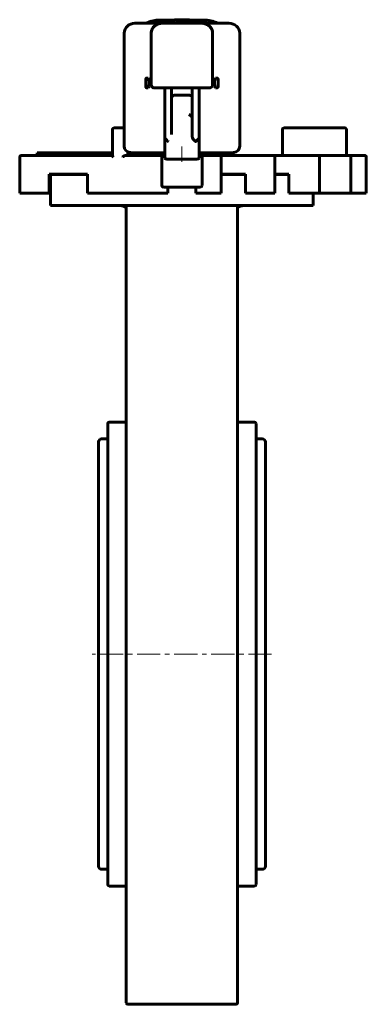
# Model space of a CAD drawing. Header units: millimetres. Extents: x -56 to 56, y -159 to 159.
import ezdxf

# ---------------------------------------------------------------- set-up
doc = ezdxf.new("R2010")
doc.units = ezdxf.units.MM
doc.linetypes.add('K5LT_AXLED', pattern=[12, 7.5, -1.5, 1.5, -1.5])
doc.linetypes.add('K5LT_BASIC', pattern=[0])
doc.layers.add('Системный слой (1)', color=7, linetype='Continuous', true_color=0x6c6c6c)

# ---------------------------------------------------------------- blocks, each defined once
blk = doc.blocks.new('U0')
at = {"layer": 'Системный слой (1)', "color": 143, "linetype": 'K5LT_BASIC', "lineweight": 60, "true_color": 0x33acca}
for p, q in [((-19.94, 116.17), (-9.13, 116.17)), ((1.97, 116.17), (12.77, 116.17))]:
    blk.add_line(p, q, dxfattribs=at)
blk = doc.blocks.new('U1')
at = {"layer": 'Системный слой (1)', "color": 143, "linetype": 'K5LT_BASIC', "lineweight": 60, "true_color": 0x33acca}
for p, q in [((-50.43, 116.17), (-48.05, 116.17)), ((-40.83, 116.17), (-37.43, 116.17))]:
    blk.add_line(p, q, dxfattribs=at)
blk = doc.blocks.new('U2')
at = {"layer": 'Системный слой (1)', "color": 143, "linetype": 'K5LT_BASIC', "lineweight": 60, "true_color": 0x33acca}
for p, q in [((20.42, -45.93), (20.42, 28.57)), ((20.42, -120.43), (20.42, -45.93))]:
    blk.add_line(p, q, dxfattribs=at)
blk = doc.blocks.new('U3')
at = {"layer": 'Системный слой (1)', "color": 143, "linetype": 'K5LT_BASIC', "lineweight": 60, "true_color": 0x33acca}
for p, q in [((8.1, 138.73), (8.1, 139.99)), ((8.1, 137.46), (8.1, 138.73))]:
    blk.add_line(p, q, dxfattribs=at)
blk = doc.blocks.new('U4')
at = {"layer": 'Системный слой (1)', "color": 143, "linetype": 'K5LT_BASIC', "lineweight": 60, "true_color": 0x33acca}
for p, q in [((36.72, 115.27), (36.15, 115.27)), ((40.6, 115.27), (40.26, 115.27))]:
    blk.add_line(p, q, dxfattribs=at)
blk = doc.blocks.new('U5')
at = {"layer": 'Системный слой (1)', "color": 143, "linetype": 'K5LT_BASIC', "lineweight": 60, "true_color": 0x33acca}
for p, q in [((7.1, 139.84), (7.32, 140.3)), ((7.01, 138.73), (7.1, 139.84)), ((7.1, 137.61), (7.01, 138.73)), ((7.32, 137.15), (7.1, 137.61))]:
    blk.add_line(p, q, dxfattribs=at)
blk = doc.blocks.new('U6')
at = {"layer": 'Системный слой (1)', "color": 143, "linetype": 'K5LT_BASIC', "lineweight": 60, "true_color": 0x33acca}
for p, q in [((-46.08, 109.07), (-34.14, 109.07)), ((9.12, 109.07), (17, 109.07)), ((26.43, 109.07), (31.02, 109.07))]:
    blk.add_line(p, q, dxfattribs=at)
blk = doc.blocks.new('U7')
at = {"layer": 'Системный слой (1)', "color": 143, "linetype": 'K5LT_BASIC', "lineweight": 60, "true_color": 0x33acca}
for p, q in [((23.42, -45.93), (23.42, 22.67)), ((23.42, -114.53), (23.42, -45.93))]:
    blk.add_line(p, q, dxfattribs=at)
blk = doc.blocks.new('U8')
at = {"layer": 'Системный слой (1)', "color": 143, "linetype": 'K5LT_BASIC', "lineweight": 60, "true_color": 0x33acca}
for p, q in [((-29.58, 23.67), (-27.58, 23.67)), ((20.42, 23.67), (22.42, 23.67))]:
    blk.add_line(p, q, dxfattribs=at)
blk = doc.blocks.new('U9')
at = {"layer": 'Системный слой (1)', "color": 143, "linetype": 'K5LT_BASIC', "lineweight": 60, "true_color": 0x33acca}
for p, q in [((-29.58, -115.53), (-27.58, -115.53)), ((20.42, -115.53), (22.42, -115.53))]:
    blk.add_line(p, q, dxfattribs=at)
blk = doc.blocks.new('U10')
at = {"layer": 'Системный слой (1)', "color": 143, "linetype": 'K5LT_BASIC', "lineweight": 60, "true_color": 0x33acca}
for p, q in [((-30.58, 12.87), (-30.58, 17.77)), ((-30.58, -33.37), (-30.58, 10.7))]:
    blk.add_line(p, q, dxfattribs=at)
blk = doc.blocks.new('U11')
at = {"layer": 'Системный слой (1)', "color": 143, "linetype": 'K5LT_BASIC', "lineweight": 60, "true_color": 0x33acca}
for p, q in [((-14.49, 140.3), (-14.27, 139.84)), ((-14.27, 137.61), (-14.49, 137.15)), ((-14.27, 139.84), (-14.18, 138.73)), ((-14.18, 138.73), (-14.27, 137.61))]:
    blk.add_line(p, q, dxfattribs=at)

msp = doc.modelspace()

# ---------------------------------------------------------------- linework, layer by layer
at = {"layer": 'Системный слой (1)', "color": 143, "linetype": 'K5LT_BASIC', "lineweight": 60, "true_color": 0x33acca}
for p, q in [((-10.11, 158.02), (-18.77, 158.02)), ((-5.86, 159.07), (-10.31, 159.07)), ((-10.01, 158.02), (-10.11, 158.02)), ((2.84, 158.02), (-10.01, 158.02)), ((-5.86, 159.16), (-5.86, 159.06)), ((-5.27, 159.18), (-5.79, 159.18)), ((-5.76, 159.18), (-5.34, 159.18)), ((-5.43, 159.07), (-5.43, 158.96)), ((-5.27, 159.18), (-4.95, 159.18)), ((-4.95, 159.18), (-4, 159.18)), ((-4, 159.18), (-1.09, 159.18)), ((3.14, 159.07), (-1.23, 159.07)), ((-1.09, 159.18), (-1.09, 159.07)), ((-1.09, 158.97), (-1.09, 159.07)), ((-1.09, 158.97), (-1.09, 158.86)), ((2.95, 158.02), (2.84, 158.02)), ((11.61, 158.02), (2.95, 158.02)), ((-22.28, 154.87), (-22.28, 118.28)), ((-13.51, 154.87), (-13.51, 138.15)), ((6.35, 138.15), (6.35, 154.87)), ((15.11, 118.28), (15.11, 154.87)), ((-14.49, 140.3), (-14.91, 140.3)), ((7.75, 140.3), (7.32, 140.3)), ((-15.27, 139.99), (-15.27, 137.46)), ((-14.49, 137.15), (-14.91, 137.15)), ((-12.35, 137.1), (-12.34, 137.1)), ((-12.34, 137.1), (-10.01, 137.1)), ((-12.34, 137.1), (-10.01, 137.1)), ((-10.01, 137.1), (-8.84, 137.1)), ((-9.13, 121.01), (-9.13, 137.1)), ((-8.84, 137.1), (1.68, 137.1)), ((-6.94, 133.74), (-6.94, 137.1)), ((-0.22, 137.1), (-0.22, 133.74)), ((1.68, 137.1), (2.84, 137.1)), ((1.97, 137.1), (1.97, 121.01)), ((2.84, 137.1), (5.18, 137.1)), ((2.84, 137.1), (5.18, 137.1)), ((5.18, 137.1), (5.19, 137.1)), ((7.75, 137.15), (7.32, 137.15)), ((-6.94, 133.74), (-6.94, 127.54)), ((-1.39, 134.79), (-5.77, 134.79)), ((-0.22, 127.23), (-0.22, 133.74)), ((-6.94, 131.26), (-6.94, 131.19)), ((-0.22, 131.19), (-0.22, 131.26)), ((-6.94, 127.54), (-6.94, 122.01)), ((-25.41, 124.17), (-25.58, 124.17)), ((-22.41, 124.17), (-25.41, 124.17)), ((-22.28, 124.17), (-22.41, 124.17)), ((-0.22, 121.43), (-0.22, 127.23)), ((48.63, 124.17), (29.42, 124.17)), ((49.13, 124.17), (48.63, 124.17)), ((-26.08, 123.67), (-26.08, 115.25)), ((-9.13, 121.01), (-9.13, 114.4)), ((1.97, 114.4), (1.97, 121.01)), ((28.92, 123.67), (28.92, 115.27)), ((49.63, 115.27), (49.63, 123.67)), ((-56.08, 114.77), (-56.08, 103.07)), ((-38.02, 115.27), (-55.58, 115.27)), ((-50.43, 115.27), (-50.43, 116.17)), ((-48.05, 116.17), (-47.99, 116.17)), ((-48.05, 115.27), (-48.05, 116.17)), ((-47.99, 116.17), (-45.62, 116.17)), ((-47.99, 115.27), (-47.99, 116.17)), ((-45.62, 116.17), (-43.33, 116.17)), ((-43.33, 116.17), (-42.64, 116.17)), ((-43.33, 115.27), (-43.33, 116.17)), ((-42.64, 115.27), (-42.64, 116.17)), ((-42.64, 116.17), (-42.58, 116.17)), ((-42.58, 115.27), (-42.58, 116.17)), ((-42.58, 116.17), (-40.83, 116.17)), ((-40.83, 115.27), (-40.83, 116.17)), ((-26.08, 115.27), (-38.02, 115.27)), ((-37.43, 115.27), (-37.43, 116.17)), ((-37.43, 116.17), (-34.57, 116.17)), ((-34.57, 115.27), (-34.57, 116.17)), ((-34.57, 116.17), (-33.82, 116.17)), ((-33.82, 115.27), (-33.82, 116.17)), ((-33.82, 116.17), (-28.22, 116.17)), ((-28.22, 115.27), (-28.22, 116.17)), ((-28.22, 116.17), (-26.81, 116.17)), ((-26.81, 115.27), (-26.81, 116.17)), ((-26.81, 116.17), (-26.08, 116.17)), ((-16.31, 115.27), (-21.76, 115.27)), ((-21.08, 115.27), (-21.08, 116.44)), ((-21.08, 116.17), (-20.6, 116.17)), ((-20.6, 115.27), (-20.6, 116.17)), ((-16.06, 115.27), (-16.31, 115.27)), ((-10.42, 115.27), (-16.06, 115.27)), ((-16.04, 115.27), (-16.04, 116.17)), ((-13.45, 115.27), (-13.45, 116.17)), ((-12.01, 115.27), (-12.01, 116.17)), ((-11.08, 115.27), (-11.08, 116.17)), ((-10.08, 115.27), (-10.42, 115.27)), ((-10.08, 116.17), (-10.08, 105.57)), ((2.92, 105.57), (2.92, 116.17)), ((3.26, 115.27), (2.92, 115.27)), ((8.19, 115.27), (3.26, 115.27)), ((3.92, 115.27), (3.92, 116.17)), ((4.87, 115.27), (4.87, 116.17)), ((5.94, 115.27), (5.94, 116.17)), ((8.84, 115.27), (8.19, 115.27)), ((8.62, 115.27), (8.19, 115.27)), ((8.58, 115.27), (8.58, 116.17)), ((16.04, 115.27), (8.84, 115.27)), ((9.12, 114.77), (9.12, 103.07)), ((17.95, 115.27), (16.04, 115.27)), ((20.53, 115.27), (17.95, 115.27)), ((21.2, 115.27), (20.53, 115.27)), ((25.66, 115.27), (21.2, 115.27)), ((29.96, 115.27), (25.66, 115.27)), ((25.93, 115.27), (25.66, 115.27)), ((26.43, 114.77), (26.43, 103.07)), ((31.99, 115.27), (29.96, 115.27)), ((36.02, 115.27), (31.99, 115.27)), ((36.15, 115.27), (36.02, 115.27)), ((36.72, 115.27), (36.02, 115.27)), ((40.26, 115.27), (36.72, 115.27)), ((40.4, 115.27), (40.26, 115.27)), ((42.56, 115.27), (40.6, 115.27)), ((40.9, 114.77), (40.9, 103.07)), ((47.63, 115.27), (42.56, 115.27)), ((48.3, 115.27), (47.63, 115.27)), ((48.3, 115.27), (47.63, 115.27)), ((50.57, 115.27), (48.3, 115.27)), ((50.62, 115.27), (50.57, 115.27)), ((54.22, 115.27), (50.57, 115.27)), ((51.12, 114.77), (51.12, 103.07)), ((54.79, 115.27), (54.22, 115.27)), ((54.79, 115.27), (54.22, 115.27)), ((55.58, 115.27), (54.79, 115.27)), ((55.58, 115.27), (55.58, 115.27)), ((55.58, 115.27), (55.58, 115.27)), ((56.08, 114.77), (56.08, 103.07)), ((0.8, 114.09), (-7.96, 114.09)), ((-46.58, 109.27), (-38.35, 109.27)), ((-46.58, 103.07), (-46.58, 109.27)), ((-46.08, 109.07), (-46.08, 99.07)), ((-38.35, 109.27), (-34.14, 109.27)), ((-34.14, 109.27), (-34.14, 103.07)), ((9.12, 109.27), (16.23, 109.27)), ((16.23, 109.27), (17, 109.27)), ((17, 109.27), (17, 103.07)), ((26.43, 109.27), (30.29, 109.27)), ((30.29, 109.27), (31.02, 109.27)), ((31.02, 109.27), (31.02, 103.07)), ((-9.58, 105.07), (-9.08, 105.07)), ((-9.08, 105.07), (1.92, 105.07)), ((-8.13, 103.07), (-8.13, 105.07)), ((0.97, 105.07), (0.97, 103.07)), ((1.92, 105.07), (2.42, 105.07)), ((-46.58, 103.07), (-56.08, 103.07)), ((-16.64, 103.07), (-34.14, 103.07)), ((-16.64, 103.07), (-16.14, 103.07)), ((-10.5, 103.07), (-16.14, 103.07)), ((-10.5, 103.07), (-9.36, 103.07)), ((-8.47, 103.07), (-9.36, 103.07)), ((-8.47, 103.07), (-8.13, 103.07)), ((0.97, 103.07), (1.3, 103.07)), ((2.19, 103.07), (1.3, 103.07)), ((2.19, 103.07), (3.33, 103.07)), ((8.27, 103.07), (3.33, 103.07)), ((8.27, 103.07), (9.12, 103.07)), ((17, 103.07), (17.5, 103.07)), ((20.08, 103.07), (17.5, 103.07)), ((20.08, 103.07), (21.43, 103.07)), ((25.88, 103.07), (21.43, 103.07)), ((25.88, 103.07), (26.43, 103.07)), ((31.02, 103.07), (31.64, 103.07)), ((35.66, 103.07), (31.64, 103.07)), ((35.66, 103.07), (37.08, 103.07)), ((40.61, 103.07), (37.08, 103.07)), ((38.92, 103.07), (38.92, 99.07)), ((40.61, 103.07), (40.9, 103.07)), ((41.02, 103.07), (40.9, 103.07)), ((41.02, 103.07), (42.33, 103.07)), ((47.4, 103.07), (42.33, 103.07)), ((47.4, 103.07), (48.74, 103.07)), ((51.01, 103.07), (48.74, 103.07)), ((51.01, 103.07), (51.12, 103.07)), ((54.14, 103.07), (51.12, 103.07)), ((54.14, 103.07), (55.29, 103.07)), ((56.07, 103.07), (55.29, 103.07)), ((56.07, 103.07), (56.08, 103.07)), ((38.92, 99.07), (-46.08, 99.07)), ((-21.58, 99.07), (-21.58, 38.96)), ((14.42, 38.96), (14.42, 99.07)), ((14.42, 66.82), (14.42, 98.31)), ((-21.58, 38.96), (-21.58, 37.84)), ((14.42, 37.84), (14.42, 38.96)), ((-21.58, 37.84), (-21.58, -158.68)), ((14.42, -158.68), (14.42, 37.84)), ((-21.58, 29.07), (-27.08, 29.07)), ((19.92, 29.07), (14.42, 29.07)), ((-27.58, 28.57), (-27.58, -120.43)), ((-30.58, 22.67), (-30.58, -114.53)), ((23.42, 17.77), (23.42, -25.97)), ((-21.58, -120.93), (-27.08, -120.93)), ((19.92, -120.93), (14.42, -120.93)), ((-21.08, -159.18), (13.92, -159.18))]:
    msp.add_line(p, q, dxfattribs=at)
at = {"layer": 'Системный слой (1)', "color": 30, "linetype": 'K5LT_AXLED', "lineweight": 18, "true_color": 0xff8000}
for p, q in [((-3.58, 113.27), (-3.58, 118.17)), ((25.42, -45.93), (-32.58, -45.93))]:
    msp.add_line(p, q, dxfattribs=at)
at = {"layer": 'Системный слой (1)', "color": 143, "linetype": 'K5LT_BASIC', "lineweight": 60, "true_color": 0x33acca}
for centre, radius, start, end in [((-25.58, 123.67), 0.5, 90, 180), ((29.42, 123.67), 0.5, 90, 180), ((-55.58, 114.77), 0.5, 90, 180), ((-9.58, 105.57), 0.5, 180, 270), ((2.42, 105.57), 0.5, 270, 0), ((-23.58, 96.07), 3, 48.1897, 90), ((16.42, 96.07), 3, 90, 131.8103), ((-27.08, 28.57), 0.5, 90, 180), ((19.92, 28.57), 0.5, 0, 90), ((-29.58, 22.67), 1, 90, 180), ((22.42, 22.67), 1, 0, 90), ((-29.58, -114.53), 1, 180, 270), ((22.42, -114.53), 1, 270, 0), ((-27.08, -120.43), 0.5, 180, 270), ((19.92, -120.43), 0.5, 270, 0), ((-21.08, -158.68), 0.5, 180, 270), ((13.92, -158.68), 0.5, 270, 0)]:
    msp.add_arc(centre, radius, start, end, dxfattribs=at)
for centre, major_axis, ratio, start_param, end_param in [((-18.77, 154.87), (-3.5, 0), 0.9, 4.712389, 6.283185), ((-10.01, 154.87), (-3.5, 0), 0.9, 4.712389, 6.283185), ((2.84, 154.87), (-3.5, 0), 0.9, 3.141593, 4.712389), ((11.61, 154.87), (-3.5, 0), 0.9, 3.141593, 4.712389), ((-12.34, 138.15), (-1.17, 0), 0.9, 0, 1.570796), ((5.18, 138.15), (1.17, 0), 0.9, 4.712389, 6.283185), ((-1.39, 127.54), (-1.04, 0.73), 0.724696, 3.61338, 5.184177), ((-7.96, 120), (1.16, -1.04), 0.149832, 3.274989, 4.720457), ((0.8, 120), (-1.16, -1.04), 0.149832, 1.562728, 3.008197), ((-19.94, 118.28), (-2.34, 0), 0.9, 0, 1.387516), ((12.77, 118.28), (2.34, 0), 0.9, 4.895669, 6.283185), ((-19.94, 118.28), (-2.34, 0), 0.9, 1.387516, 1.570796), ((12.77, 118.28), (2.34, 0), 0.9, 4.712389, 4.895669), ((-7.96, 114.4), (1.17, 0), 0.265242, 3.141593, 4.712389), ((0.8, 114.4), (1.17, 0), 0.265242, 4.712389, 6.283185)]:
    msp.add_ellipse(centre, major_axis=major_axis, ratio=ratio, start_param=start_param, end_param=end_param, dxfattribs=at)
for points, knots in [([(-15.27, 158.02), (-15.26, 158.02), (-15.26, 158.02), (-15.26, 158.02), (-15.26, 158.02), (-15.25, 158.03), (-15.25, 158.03), (-15.25, 158.03), (-15.24, 158.03), (-15.23, 158.04), (-15.23, 158.04), (-15.21, 158.04), (-15.2, 158.05), (-15.18, 158.06), (-15.17, 158.06), (-15.14, 158.08), (-15.11, 158.09), (-15.05, 158.11), (-15.02, 158.13), (-14.93, 158.16), (-14.89, 158.18), (-14.74, 158.24), (-14.64, 158.28), (-14.4, 158.37), (-14.25, 158.42), (-13.95, 158.52), (-13.78, 158.57), (-13.46, 158.66), (-13.29, 158.71), (-12.96, 158.78), (-12.79, 158.82), (-12.45, 158.89), (-12.29, 158.91), (-11.95, 158.96), (-11.78, 158.99), (-11.44, 159.02), (-11.26, 159.04), (-10.92, 159.06), (-10.75, 159.07), (-10.49, 159.07), (-10.4, 159.07), (-10.31, 159.07), (-10.31, 159.07), (-10.31, 159.07)], [0, 0, 0, 0, 0.029728, 0.029728, 0.053511, 0.053511, 0.089185, 0.089185, 0.136754, 0.136754, 0.231887, 0.231887, 0.374585, 0.374585, 0.564909, 0.564909, 0.945483, 0.945483, 1.516305, 1.516305, 2.278331, 2.278331, 3.801228, 3.801228, 6.084995, 6.084995, 8.579336, 8.579336, 11.085012, 11.085012, 13.598466, 13.598466, 16.116056, 16.116056, 18.634089, 18.634089, 21.148856, 21.148856, 23.65667, 23.65667, 24.988426, 24.988426, 24.993304, 24.993304, 24.993304, 24.993304]), ([(-10.01, 158.02), (-10.02, 158.02), (-10.03, 158.02), (-10.05, 158.02), (-10.07, 158.02), (-10.1, 158.02), (-10.11, 158.02), (-10.15, 158.02), (-10.17, 158.02), (-10.23, 158.01), (-10.28, 158.01), (-10.34, 158.01), (-10.35, 158.01), (-10.43, 158), (-10.48, 157.99), (-10.59, 157.98), (-10.64, 157.97), (-10.71, 157.96), (-10.72, 157.96), (-10.85, 157.93), (-10.96, 157.9), (-11.21, 157.83), (-11.34, 157.79), (-11.6, 157.68), (-11.73, 157.62), (-11.98, 157.48), (-12.1, 157.4), (-12.3, 157.26), (-12.39, 157.19), (-12.52, 157.07), (-12.57, 157.02), (-12.67, 156.92), (-12.71, 156.88), (-12.84, 156.73), (-12.92, 156.62), (-13.05, 156.43), (-13.11, 156.35), (-13.17, 156.24), (-13.18, 156.21), (-13.21, 156.14), (-13.24, 156.1), (-13.3, 155.96), (-13.33, 155.87), (-13.4, 155.67), (-13.43, 155.54), (-13.48, 155.3), (-13.5, 155.18), (-13.51, 154.99), (-13.51, 154.93), (-13.51, 154.87)], [0, 0, 0, 0, 0.11059, 0.11059, 0.287533, 0.287533, 0.437271, 0.437271, 0.707782, 0.707782, 1.190808, 1.190808, 1.395372, 1.395372, 2.02198, 2.02198, 2.648588, 2.648588, 2.774839, 2.774839, 4.154306, 4.154306, 5.734604, 5.734604, 7.355702, 7.355702, 8.981188, 8.981188, 10.238614, 10.238614, 11.042569, 11.042569, 11.794247, 11.794247, 13.296371, 13.296371, 14.45264, 14.45264, 14.757543, 14.757543, 15.354296, 15.354296, 16.43258, 16.43258, 17.86327, 17.86327, 19.28397, 19.28397, 20, 20, 20, 20]), ([(-5.86, 159.16), (-5.86, 159.15), (-5.8, 159.13), (-5.69, 159.1), (-5.63, 159.09), (-5.51, 159.08), (-5.47, 159.07), (-5.43, 159.07)], [-0.0842882, -0.0842882, -0.0842882, -0.0842882, -0.05331405, -0.05331405, -0.015268, -0.015268, 0, 0, 0, 0]), ([(-5.43, 158.96), (-5.57, 158.98), (-5.68, 158.99), (-5.83, 159.03), (-5.86, 159.05), (-5.86, 159.06)], [0, 0, 0, 0, 0.0535095, 0.0535095, 0.1135705, 0.1135705, 0.1135705, 0.1135705]), ([(-5.43, 159.07), (-5.24, 159.05), (-4.95, 159.04), (-4.58, 159.03), (-4.28, 159.03), (-4, 159.03)], [-0.09868518, -0.09868518, -0.09868518, -0.09868518, -0.07066763, -0.07066763, 0, 0, 0, 0]), ([(-4, 158.92), (-4.15, 158.92), (-4.3, 158.92), (-4.56, 158.92), (-4.66, 158.92), (-4.79, 158.93), (-4.81, 158.93), (-4.96, 158.93), (-5.25, 158.94), (-5.43, 158.96)], [0, 0, 0, 0, 0.03759635, 0.03759635, 0.06346921, 0.06346921, 0.0706917, 0.0706917, 0.09961066, 0.09961066, 0.09961066, 0.09961066]), ([(-5.33, 159.17), (-5.33, 159.17), (-5.32, 159.18), (-5.3, 159.18), (-5.3, 159.18), (-5.29, 159.18), (-5.28, 159.18), (-5.27, 159.18), (-5.27, 159.18), (-5.27, 159.18)], [-0.10866458, -0.10866458, -0.10866458, -0.10866458, -0.07254718, -0.07254718, -0.06045773, -0.06045773, -0.05221833, -0.05221833, -0.0516796, -0.0516796, -0.0516796, -0.0516796]), ([(-4.95, 159.12), (-5.09, 159.13), (-5.19, 159.14), (-5.28, 159.15), (-5.3, 159.16), (-5.33, 159.17), (-5.33, 159.17), (-5.33, 159.17)], [-0.07048268, -0.07048268, -0.07048268, -0.07048268, -0.04573663, -0.04573663, -0.01819385, -0.01819385, 0, 0, 0, 0]), ([(-4.02, 159.11), (-4.09, 159.11), (-4.15, 159.11), (-4.27, 159.11), (-4.32, 159.11), (-4.41, 159.11), (-4.44, 159.11), (-4.49, 159.11), (-4.51, 159.11), (-4.53, 159.11), (-4.54, 159.11), (-4.56, 159.11), (-4.56, 159.11), (-4.68, 159.11), (-4.79, 159.11), (-4.91, 159.12), (-4.93, 159.12), (-4.95, 159.12)], [-0.0571659, -0.0571659, -0.0571659, -0.0571659, -0.0524816, -0.0524816, -0.0467412, -0.0467412, -0.04261713, -0.04261713, -0.03907528, -0.03907528, -0.03715158, -0.03715158, -0.03620811, -0.03620811, -0.00513299, -0.00513299, 0, 0, 0, 0]), ([(2.84, 158.02), (2.85, 158.02), (2.86, 158.02), (2.87, 158.02), (2.88, 158.02), (2.9, 158.02), (2.91, 158.02), (2.96, 158.02), (2.98, 158.02), (3.07, 158.01), (3.13, 158.01), (3.29, 158), (3.4, 157.98), (3.64, 157.94), (3.76, 157.91), (4.01, 157.84), (4.14, 157.8), (4.4, 157.7), (4.52, 157.64), (4.77, 157.5), (4.89, 157.43), (5.1, 157.28), (5.19, 157.21), (5.34, 157.09), (5.4, 157.03), (5.49, 156.93), (5.53, 156.89), (5.65, 156.76), (5.74, 156.65), (5.87, 156.45), (5.93, 156.36), (6, 156.25), (6.01, 156.23), (6.04, 156.17), (6.06, 156.12), (6.11, 156), (6.15, 155.93), (6.22, 155.73), (6.25, 155.61), (6.31, 155.36), (6.33, 155.24), (6.34, 155.04), (6.35, 154.95), (6.35, 154.87), (6.35, 154.87), (6.35, 154.87)], [0, 0, 0, 0, 0.065046, 0.065046, 0.130092, 0.130092, 0.260184, 0.260184, 0.520368, 0.520368, 1.040737, 1.040737, 2.056702, 2.056702, 3.18977, 3.18977, 4.448444, 4.448444, 5.741591, 5.741591, 7.04343, 7.04343, 8.070312, 8.070312, 8.832897, 8.832897, 9.320384, 9.320384, 10.52526, 10.52526, 11.534038, 11.534038, 11.74596, 11.74596, 12.166362, 12.166362, 12.942874, 12.942874, 14.089373, 14.089373, 15.227597, 15.227597, 15.996683, 15.996683, 16, 16, 16, 16]), ([(-13.54, 138.15), (-13.53, 137.68), (-13.13, 137.23), (-12.55, 137.11), (-12.48, 137.1), (-12.41, 137.1)], [-0.0004607, -0.0004607, -0.0004607, -0.0004607, 0.1353195, 0.1353195, 0.1536274, 0.1536274, 0.1536274, 0.1536274]), ([(6.37, 138.15), (6.36, 137.68), (5.97, 137.23), (5.39, 137.11), (5.32, 137.1), (5.25, 137.1)], [-0.1539376, -0.1539376, -0.1539376, -0.1539376, -0.01829, -0.01829, 0, 0, 0, 0]), ([(-0.22, 121.43), (-0.22, 121.15), (-0.1, 120.83), (0.26, 120.31), (0.54, 120.05), (0.8, 119.82)], [0.5055322, 0.5055322, 0.5055322, 0.5055322, 0.5909117, 0.5909117, 0.682298, 0.682298, 0.682298, 0.682298]), ([(-26.08, 115.25), (-26.08, 115.24), (-26.08, 115.24), (-26.08, 115.21), (-26.07, 115.18), (-26.02, 115.1), (-25.98, 115.04), (-25.88, 114.91), (-25.81, 114.84), (-25.74, 114.77)], [0.28666439, 0.28666439, 0.28666439, 0.28666439, 0.28989306, 0.28989306, 0.3125634, 0.3125634, 0.3458278, 0.3458278, 0.37909221, 0.37909221, 0.37909221, 0.37909221]), ([(-22.74, 114.77), (-22.7, 114.82), (-22.63, 114.87), (-22.52, 114.96), (-22.44, 115.02), (-22.34, 115.08), (-22.26, 115.13), (-22.17, 115.17), (-22.07, 115.21), (-21.95, 115.25), (-21.85, 115.27), (-21.79, 115.27), (-21.76, 115.27)], [0, 0, 0, 0, 2.595627, 3.389679, 4.837821, 6.113982, 7.273689, 8.226672, 9.439857, 10.773937, 12.240965, 13, 13, 13, 13]), ([(-19.94, 116.17), (-19.96, 116.17), (-19.99, 116.17), (-20.03, 116.17), (-20.06, 116.18), (-20.1, 116.18), (-20.13, 116.18), (-20.15, 116.18), (-20.16, 116.18), (-20.17, 116.18), (-20.17, 116.18), (-20.19, 116.18), (-20.19, 116.19), (-20.22, 116.19), (-20.23, 116.19), (-20.26, 116.19), (-20.28, 116.19), (-20.29, 116.2)], [0, 0, 0, 0, 3.193248, 3.193248, 6.386495, 6.386495, 9.461451, 9.461451, 10.187977, 10.187977, 10.753046, 10.753046, 11.883185, 11.883185, 14.062735, 14.062735, 15.966238, 15.966238, 15.966238, 15.966238]), ([(13.13, 116.2), (13.12, 116.2), (13.11, 116.19), (13.09, 116.19), (13.07, 116.19), (13.03, 116.19), (13.01, 116.18), (12.99, 116.18), (12.98, 116.18), (12.97, 116.18), (12.97, 116.18), (12.95, 116.18), (12.95, 116.18), (12.92, 116.18), (12.91, 116.18), (12.87, 116.17), (12.84, 116.17), (12.8, 116.17), (12.79, 116.17), (12.77, 116.17)], [0, 0, 0, 0, 0.835221, 0.835221, 3.177135, 3.177135, 6.101318, 6.101318, 6.827874, 6.827874, 7.39298, 7.39298, 8.523192, 8.523192, 10.702887, 10.702887, 13.880022, 13.880022, 15.885677, 15.885677, 15.885677, 15.885677])]:
    msp.add_open_spline(points, degree=3, knots=knots, dxfattribs=at)
for points in [[(-5.79, 159.18), (-5.84, 159.18), (-5.86, 159.17), (-5.86, 159.16)], [(-1.09, 159.07), (-2.1, 159.11), (-3.06, 159.12), (-4.02, 159.11)], [(-4, 159.03), (-3.05, 159.04), (-2.09, 159.02), (-1.09, 158.97)], [(-1.09, 158.86), (-2.09, 158.92), (-3.05, 158.93), (-4, 158.92)], [(-12.41, 137.1), (-12.39, 137.1), (-12.37, 137.1), (-12.35, 137.1)], [(5.19, 137.1), (5.21, 137.1), (5.23, 137.1), (5.25, 137.1)], [(-7.96, 119.7), (-8.01, 119.74), (-8.06, 119.78), (-8.11, 119.82)], [(0.8, 119.82), (0.86, 119.76), (0.88, 119.76), (0.94, 119.82)]]:
    msp.add_open_spline(points, degree=3, dxfattribs=at)
for points, weights in [([(8.1, 158.02), (5.76, 159.07), (3.14, 159.07)], [1, 0.973328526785, 1]), ([(-14.91, 140.3), (-15.27, 140.3), (-15.27, 139.99)], [1, 0.707106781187, 1]), ([(7.75, 140.3), (8.1, 140.3), (8.1, 139.99)], [1, 0.707106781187, 1]), ([(-14.91, 137.15), (-15.27, 137.15), (-15.27, 137.46)], [1, 0.707106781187, 1]), ([(7.75, 137.15), (8.1, 137.15), (8.1, 137.46)], [1, 0.707106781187, 1]), ([(-5.77, 134.79), (-6.94, 134.79), (-6.94, 133.74)], [1, 0.707106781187, 1]), ([(-0.22, 133.74), (-0.22, 134.79), (-1.39, 134.79)], [1, 0.707106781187, 1]), ([(49.13, 124.17), (49.63, 124.17), (49.63, 123.67)], [0.924963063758, 0.654047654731, 0.924963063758]), ([(8.62, 115.27), (9.12, 115.27), (9.12, 114.77)], [0.943665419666, 0.667272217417, 0.943665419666]), ([(25.93, 115.27), (26.43, 115.27), (26.43, 114.77)], [0.874965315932, 0.618693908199, 0.874965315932]), ([(40.4, 115.27), (40.9, 115.27), (40.9, 114.77)], [0.853553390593, 0.603553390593, 0.853553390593]), ([(50.62, 115.27), (51.12, 115.27), (51.12, 114.77)], [0.874965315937, 0.618693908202, 0.874965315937]), ([(55.58, 115.27), (56.08, 115.27), (56.08, 114.77)], [0.943665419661, 0.667272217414, 0.943665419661]), ([(55.58, 115.27), (56.08, 115.27), (56.08, 114.77)], [0.943665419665, 0.667272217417, 0.943665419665])]:
    msp.add_rational_spline(points, weights, degree=2, dxfattribs=at)

# ---------------------------------------------------------------- block references
at = {"layer": 'Системный слой (1)'}
for name in ['U11', 'U5', 'U3', 'U1', 'U0', 'U4', 'U6', 'U2', 'U8', 'U7', 'U10', 'U9']:
    msp.add_blockref(name, (0, 0), dxfattribs=at)

doc.saveas('drawing.dxf')
